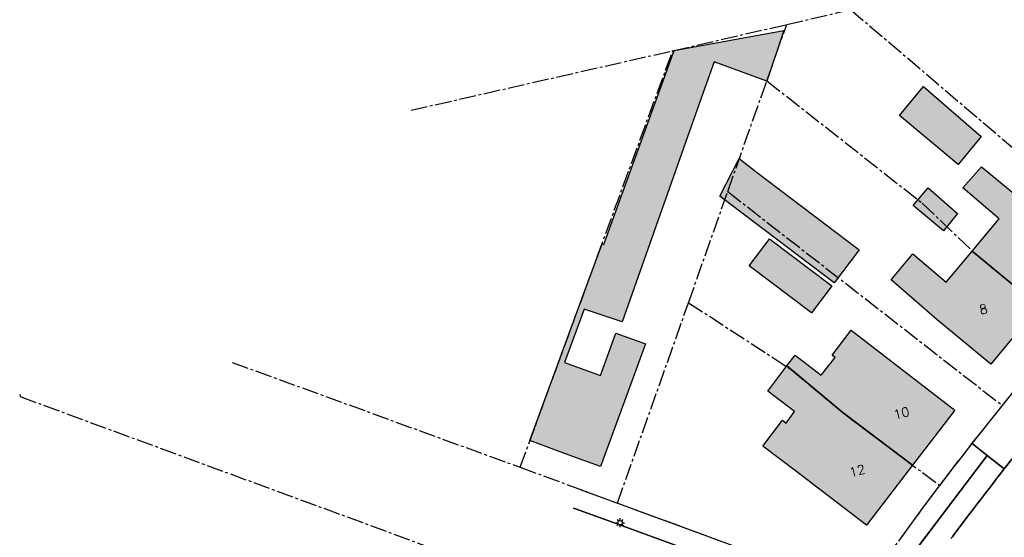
# Model space of a CAD drawing. Header units: metres. Extents: x 202952 to 203755, y 348879 to 349702.
# Tile 55 of 82: x 202952 to 203037, y 349535 to 349579. Entities that reach past the tile are written whole.
import ezdxf
from ezdxf.enums import TextEntityAlignment as Align

# ---------------------------------------------------------------- set-up
doc = ezdxf.new("R2010")
doc.units = ezdxf.units.M
doc.linetypes.add('1-200 CENTER', pattern=[4.28625, 2.8575, -0.47625, 0.47625, -0.47625])
for name, color, linetype in [('PH-BEST-BEBOUWING', 1, 'Continuous'), ('PH-BEST-BEBOUWING-ARCERING', 254, 'Continuous'), ('PH-BEST-HUISNUMMER', 7, 'Continuous'), ('PH-BEST-KADASTRALE-GRENS', 240, '1-200 CENTER'), ('PH-BEST-LICHTMAST-HANDHAVENB', 6, 'Continuous'), ('PH-BEST-WEGDEEL', 253, 'Continuous')]:
    doc.layers.add(name, color=color, linetype=linetype)
doc.styles.add('ROMANS', font='romans.shx')

# ---------------------------------------------------------------- blocks, each defined once
blk = doc.blocks.new('Lichtmast 2')
at = {"flags": 128}
for points in [[(-0.5, 0), (-0.25, 0)], [(-0.35, 0.35), (-0.18, 0.18)], [(0, 0.25), (0, 0.5)], [(0.18, 0.18), (0.35, 0.35)], [(0.25, 0), (0.5, 0)], [(-0.35, -0.35), (-0.18, -0.18)], [(0, -0.5), (0, -0.25)], [(0.18, -0.18), (0.35, -0.35)]]:
    blk.add_lwpolyline(points, dxfattribs=at)
blk.add_circle((0, 0), 0.25)

msp = doc.modelspace()

# ---------------------------------------------------------------- hatches: boundary and pattern name
at = {"layer": 'PH-BEST-BEBOUWING-ARCERING'}
for points in [[(202996.071, 349543.061), (203000.779, 349555.919), (203002.275, 349560.005), (203002.424, 349559.955), (203008.48, 349576.676), (203017.925, 349578.393), (203016.477, 349574.03), (203011.942, 349575.688), (203011.002, 349573.036), (203004.015, 349553.302), (203000.746, 349554.377), (202999.047, 349549.783), (203002.135, 349548.667), (203003.463, 349552.309), (203006.019, 349551.389), (203004.21, 349546.46), (203002.14, 349540.83), (203000, 349541.617), (202998.37, 349542.216)], [(203034.936, 349569.261), (203032.964, 349566.847), (203027.896, 349571.05), (203029.968, 349573.548)], [(203013.407, 349563.359), (203012.433, 349564.122), (203014.088, 349567.37), (203015.562, 349566.203), (203024.416, 349559.494), (203022.261, 349556.65)], [(203034.162, 349559.394), (203036.476, 349562.173), (203033.349, 349564.829), (203034.967, 349566.656), (203039.17, 349563.16), (203043.79, 349559.33), (203039.891, 349554.636)], [(203029.064, 349563.299), (203030.362, 349564.843), (203032.895, 349562.622), (203031.68, 349561.133)], [(203014.956, 349558.122), (203015.036, 349558.227), (203016.489, 349560.145), (203016.714, 349560.442), (203022.063, 349556.389), (203021.838, 349556.092), (203020.305, 349554.069)], [(203031.13, 349553.48), (203027.177, 349556.904), (203029.043, 349559.136), (203031.924, 349556.706), (203033.606, 349558.726), (203034.162, 349559.394), (203039.891, 349554.636), (203039.346, 349553.98), (203035.75, 349549.65)], [(203029.029, 349540.95), (203023.034, 349545.453), (203018.206, 349549.493), (203018.904, 349550.413), (203021.162, 349548.698), (203022.37, 349550.217), (203022.091, 349550.432), (203023.734, 349552.569), (203027.91, 349549.35), (203032.67, 349545.69), (203031.439, 349544.087)], [(203029.029, 349540.95), (203025.05, 349535.77), (203018.928, 349540.452), (203016.12, 349542.6), (203017.82, 349544.822), (203018.139, 349544.58), (203018.854, 349545.564), (203016.566, 349547.333), (203018.206, 349549.493), (203023.034, 349545.453)]]:
    msp.add_hatch(color=256, dxfattribs=at).paths.add_polyline_path(points)

# ---------------------------------------------------------------- linework, layer by layer
at = {"layer": 'PH-BEST-BEBOUWING'}
for points in [[(202996.071, 349543.061), (203000.779, 349555.919), (203002.275, 349560.005), (203002.424, 349559.955), (203008.48, 349576.676), (203017.925, 349578.393), (203016.477, 349574.03), (203011.942, 349575.688), (203011.002, 349573.036), (203004.015, 349553.302), (203000.746, 349554.377), (202999.047, 349549.783), (203002.135, 349548.667), (203003.463, 349552.309), (203006.019, 349551.389), (203004.21, 349546.46), (203002.14, 349540.83), (203000, 349541.617), (202998.37, 349542.216), (202996.071, 349543.061)], [(203034.936, 349569.261), (203032.964, 349566.847), (203027.896, 349571.05), (203029.968, 349573.548), (203034.936, 349569.261)], [(203013.407, 349563.359), (203012.433, 349564.122), (203014.088, 349567.37), (203015.562, 349566.203), (203024.416, 349559.494), (203022.261, 349556.65), (203013.407, 349563.359)], [(203034.162, 349559.394), (203036.476, 349562.173), (203033.349, 349564.829), (203034.967, 349566.656), (203039.17, 349563.16), (203043.79, 349559.33), (203039.891, 349554.636), (203034.162, 349559.394)], [(203029.064, 349563.299), (203030.362, 349564.843), (203032.895, 349562.622), (203031.68, 349561.133), (203029.064, 349563.299)], [(203014.956, 349558.122), (203015.036, 349558.227), (203016.489, 349560.145), (203016.714, 349560.442), (203022.063, 349556.389), (203021.838, 349556.092), (203020.305, 349554.069), (203014.956, 349558.122)], [(203031.13, 349553.48), (203027.177, 349556.904), (203029.043, 349559.136), (203031.924, 349556.706), (203033.606, 349558.726), (203034.162, 349559.394), (203039.891, 349554.636), (203039.346, 349553.98), (203035.75, 349549.65), (203031.13, 349553.48)], [(203029.029, 349540.95), (203023.034, 349545.453), (203018.206, 349549.493), (203018.904, 349550.413), (203021.162, 349548.698), (203022.37, 349550.217), (203022.091, 349550.432), (203023.734, 349552.569), (203027.91, 349549.35), (203032.67, 349545.69), (203031.439, 349544.087), (203029.029, 349540.95)], [(203029.029, 349540.95), (203025.05, 349535.77), (203018.928, 349540.452), (203016.12, 349542.6), (203017.82, 349544.822), (203018.139, 349544.58), (203018.854, 349545.564), (203016.566, 349547.333), (203018.206, 349549.493), (203023.034, 349545.453), (203029.029, 349540.95)]]:
    msp.add_lwpolyline(points, close=True, dxfattribs=at)
at = {"layer": 'PH-BEST-KADASTRALE-GRENS', "ltscale": 0.5}
for p, q in [((203018.185, 349578.903), (203023.686, 349580.186)), ((203023.686, 349580.186), (203047.906, 349559.55)), ((203008.366, 349576.642), (203018.185, 349578.903)), ((203016.472, 349574.055), (203018.185, 349578.903)), ((202985.827, 349571.519), (203008.366, 349576.642)), ((202995.231, 349540.766), (203008.366, 349576.642)), ((203013.104, 349564.514), (203016.472, 349574.055)), ((203009.726, 349554.94), (203013.104, 349564.514)), ((203013.104, 349564.514), (203036.759, 349546.081)), ((203003.604, 349537.682), (203009.726, 349554.94)), ((202970.429, 349549.802), (202995.231, 349540.766)), ((203036.759, 349546.081), (203038.557, 349548.337)), ((203034.169, 349542.838), (203036.759, 349546.081)), ((203031.364, 349539.196), (203034.169, 349542.838)), ((202995.231, 349540.766), (203003.604, 349537.682)), ((203003.604, 349537.682), (203024.705, 349529.941))]:
    msp.add_line(p, q, dxfattribs=at)
for points in [[(203016.472, 349574.055), (203029.855, 349563.519), (203034.185, 349559.375), (203042.188, 349552.728)], [(203009.726, 349554.94), (203018.556, 349549.2), (203023.034, 349545.453), (203031.364, 349539.196)], [(202952.123, 349547.024), (202952.167, 349546.853), (202991.118, 349532.524)], [(203024.705, 349529.941), (203026.876, 349533.061), (203029.096, 349536.146), (203031.364, 349539.196)]]:
    msp.add_lwpolyline(points, dxfattribs=at)
at = {"layer": 'PH-BEST-WEGDEEL'}
msp.add_lwpolyline([(203034.16, 349542.824), (203036.302, 349545.5), (203038.555, 349548.341), (203039.749, 349547.421), (203040.617, 349546.754), (203041.331, 349546.206), (203040.442, 349545.098), (203039.557, 349543.986), (203039.409, 349543.801), (203039.262, 349543.616), (203039.115, 349543.43), (203038.968, 349543.244), (203038.821, 349543.058), (203038.675, 349542.872), (203037.797, 349541.755), (203036.923, 349540.635), (203035.446, 349541.792), (203034.16, 349542.824)], close=True, dxfattribs=at)
for points in [[(203027.984, 349534.612), (203028.207, 349534.921), (203028.43, 349535.229), (203028.653, 349535.537), (203028.877, 349535.845), (203029.101, 349536.153), (203029.326, 349536.46), (203029.551, 349536.766), (203029.777, 349537.072), (203030.004, 349537.378), (203030.231, 349537.684), (203030.458, 349537.989), (203030.686, 349538.294), (203030.914, 349538.599), (203031.143, 349538.903), (203031.372, 349539.207), (203031.602, 349539.51), (203031.832, 349539.813), (203032.063, 349540.116), (203032.294, 349540.418), (203032.526, 349540.72), (203032.758, 349541.022), (203032.991, 349541.323), (203033.224, 349541.624), (203033.457, 349541.925), (203033.691, 349542.225), (203033.925, 349542.525), (203034.16, 349542.824), (203035.446, 349541.792), (203029.194, 349533.514)], [(203029.194, 349533.514), (203035.446, 349541.792), (203036.923, 349540.635), (203036.665, 349540.303), (203036.407, 349539.971), (203036.15, 349539.639), (203035.893, 349539.306), (203035.636, 349538.973), (203035.379, 349538.64), (203035.123, 349538.307), (203034.867, 349537.973), (203034.611, 349537.639), (203034.356, 349537.305), (203034.101, 349536.97), (203033.846, 349536.635), (203033.084, 349535.629), (203032.957, 349535.461), (203032.83, 349535.294), (203032.704, 349535.126), (203032.578, 349534.958), (203032.452, 349534.79), (203032.326, 349534.622)], [(203032.326, 349534.622), (203032.452, 349534.79), (203032.578, 349534.958), (203032.704, 349535.126), (203032.83, 349535.294), (203032.957, 349535.461), (203033.084, 349535.629), (203033.846, 349536.635), (203034.101, 349536.97), (203034.356, 349537.305), (203034.611, 349537.639), (203034.867, 349537.973), (203035.123, 349538.307), (203035.379, 349538.64), (203035.636, 349538.973), (203035.893, 349539.306), (203036.15, 349539.639), (203036.407, 349539.971), (203036.665, 349540.303), (203036.923, 349540.635), (203037.797, 349541.755)], [(203000.382, 349538.865), (203004, 349537.537), (203024.704, 349529.94), (203023.865, 349528.449), (203023.814, 349528.464), (203023.763, 349528.48), (203023.713, 349528.497), (203023.662, 349528.514), (203023.612, 349528.532), (203023.562, 349528.55), (203023.512, 349528.569), (203023.462, 349528.588), (203023.413, 349528.608), (203023.364, 349528.628), (203023.315, 349528.649), (203023.266, 349528.671), (203008.44, 349534.103), (203003.415, 349535.944), (203000, 349537.195), (202999.832, 349537.257)], [(202999.832, 349537.257), (203000, 349537.195), (203003.415, 349535.944), (203008.44, 349534.103)]]:
    msp.add_lwpolyline(points, dxfattribs=at)

# ---------------------------------------------------------------- block references
at = {"layer": 'PH-BEST-LICHTMAST-HANDHAVENB', "xscale": 0.75, "yscale": 0.75, "zscale": 0.75}
msp.add_blockref('Lichtmast 2', (203003.837, 349535.997), dxfattribs=at)

# ---------------------------------------------------------------- texts
at = {"layer": 'PH-BEST-HUISNUMMER', "style": 'ROMANS'}
for s, p in [('8', (203035.127, 349554.378)), ('10', (203028.063, 349545.438)), ('12', (203024.25, 349540.474))]:
    msp.add_text(s, height=0.8, rotation=13.5, dxfattribs=at).set_placement(p, align=Align.MIDDLE_CENTER)

doc.saveas('drawing.dxf')
